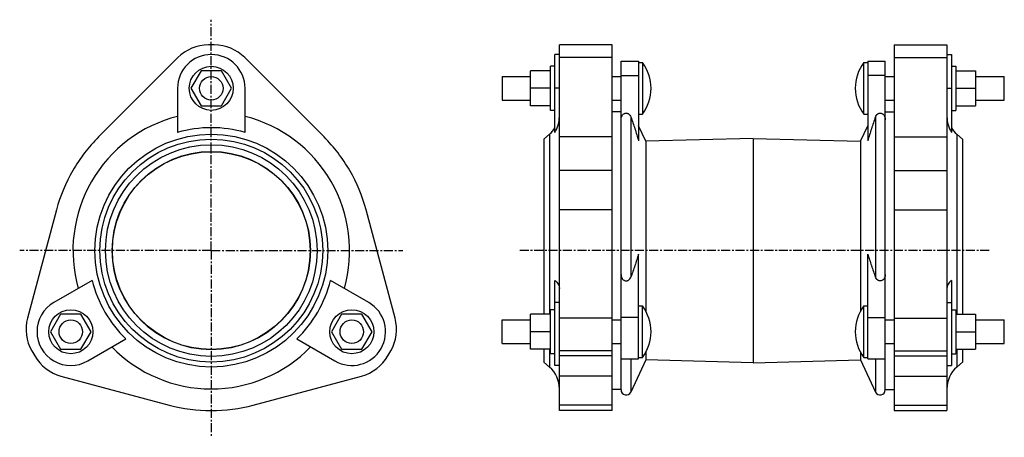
# Model space of a CAD drawing. Header units: millimetres. Extents: x -11 to 660, y -38 to 246.
import ezdxf

# ---------------------------------------------------------------- set-up
doc = ezdxf.new("R2010")
doc.units = ezdxf.units.MM
doc.header["$LTSCALE"] = 16.335
doc.linetypes.add('CENTER', pattern=[0.6, 0.375, -0.075, 0.075, -0.075])
doc.layers.get('0').update_dxf_attribs({"linetype": 'CONTINUOUS'})
doc.layers.add('DEFAULT_1', color=7, linetype='CENTER')

msp = doc.modelspace()

# ---------------------------------------------------------------- linework, layer by layer
at = {"color": 7, "linetype": 'Continuous'}
for p, q in [((121.45, 229.16), (117.45, 229.16)), ((356.52, -19.74), (356.52, 229.16)), ((392.52, 229.16), (356.52, 229.16)), ((392.52, -19.74), (392.52, 229.16)), ((584.52, 229.16), (584.52, -19.74)), ((584.52, 229.16), (620.52, 229.16)), ((620.52, 229.16), (620.52, -19.74)), ((353.52, 169.62), (353.52, 222.66)), ((356.52, 222.66), (353.52, 222.66)), ((620.52, 222.66), (623.52, 222.66)), ((623.52, 222.66), (623.52, 169.62)), ((96.66, 220.55), (42.66, 166.55)), ((196.24, 166.55), (142.24, 220.55)), ((350.52, 184.66), (350.52, 214.66)), ((353.52, 214.66), (350.52, 214.66)), ((398.52, -5.63), (398.52, 218.16)), ((398.52, 218.16), (410.46, 218.16)), ((410.46, 218.16), (410.46, 163.96)), ((410.46, 217.26), (413.09, 217.26)), ((413.09, 217.26), (413.09, 182.06)), ((563.96, 182.06), (563.96, 217.26)), ((563.96, 217.26), (566.58, 217.26)), ((566.58, 218.16), (566.58, 163.96)), ((566.58, 218.16), (578.52, 218.16)), ((578.52, -5.69), (578.52, 218.16)), ((623.52, 214.66), (626.52, 214.66)), ((626.52, 214.66), (626.52, 184.66)), ((112.52, 211.66), (105.59, 199.66)), ((126.38, 211.66), (112.52, 211.66)), ((133.31, 199.66), (126.38, 211.66)), ((336.97, 187.66), (336.97, 211.66)), ((350.52, 211.66), (336.97, 211.66)), ((626.52, 211.66), (640.07, 211.66)), ((640.07, 211.66), (640.07, 187.66)), ((317.46, 207.66), (317.46, 191.66)), ((317.46, 207.66), (336.97, 207.66)), ((392.52, 207.66), (398.52, 207.66)), ((578.52, 207.66), (584.52, 207.66)), ((640.07, 207.66), (659.58, 207.66)), ((659.58, 191.66), (659.58, 207.66)), ((96.45, 199.66), (96.45, 169.62)), ((105.59, 199.66), (112.52, 187.66)), ((126.38, 187.66), (133.31, 199.66)), ((142.45, 169.62), (142.45, 199.66)), ((350.52, 199.66), (336.97, 199.66)), ((626.52, 199.66), (640.07, 199.66)), ((317.46, 191.66), (336.97, 191.66)), ((392.52, 191.66), (398.52, 191.66)), ((578.52, 191.66), (584.52, 191.66)), ((640.07, 191.66), (659.58, 191.66)), ((112.52, 187.66), (126.38, 187.66)), ((350.52, 187.66), (336.97, 187.66)), ((353.52, 184.66), (350.52, 184.66)), ((398.52, 183.66), (392.52, 183.66)), ((410.46, 182.06), (413.09, 182.06)), ((563.96, 182.06), (566.58, 182.06)), ((578.52, 183.66), (584.52, 183.66)), ((623.52, 184.66), (626.52, 184.66)), ((626.52, 187.66), (640.07, 187.66)), ((349.84, 168.45), (346.02, 165.05)), ((415.39, 163.62), (410.46, 174.19)), ((561.66, 163.62), (566.58, 174.19)), ((627.21, 168.45), (631.02, 165.05)), ((346.02, 165.05), (346.02, 45.91)), ((488.52, 165.51), (415.39, 163.62)), ((415.39, 163.62), (415.39, 47.92)), ((488.52, 165.51), (488.52, 12.8)), ((488.52, 165.51), (561.66, 163.62)), ((561.66, 163.62), (561.66, 47.92)), ((631.02, 165.05), (631.02, 45.91)), ((392.52, 143.61), (356.52, 143.61)), ((584.52, 143.61), (620.52, 143.61)), ((14.03, 116.96), (-5.73, 43.2)), ((244.63, 43.2), (224.87, 116.96)), ((410.46, 15.41), (410.46, 86.77)), ((566.58, 15.41), (566.58, 86.77)), ((38.27, 68.85), (12.25, 53.83)), ((226.65, 53.83), (200.63, 68.85)), ((353.52, 10.91), (353.52, 68.85)), ((623.52, 68.85), (623.52, 10.91)), ((350.52, 18.91), (350.52, 48.91)), ((353.52, 48.91), (350.52, 48.91)), ((410.46, 51.51), (413.09, 51.51)), ((413.09, 16.31), (413.09, 51.51)), ((563.96, 51.51), (566.58, 51.51)), ((563.96, 16.31), (563.96, 51.51)), ((623.52, 48.91), (626.52, 48.91)), ((626.52, 48.91), (626.52, 18.91)), ((16.83, 45.91), (9.9, 33.91)), ((30.68, 45.91), (16.83, 45.91)), ((37.61, 33.91), (30.68, 45.91)), ((208.22, 45.91), (201.29, 33.91)), ((222.07, 45.91), (208.22, 45.91)), ((229, 33.91), (222.07, 45.91)), ((317.46, 25.91), (317.46, 41.91)), ((317.46, 41.91), (336.97, 41.91)), ((336.97, 21.91), (336.97, 45.91)), ((350.52, 45.91), (336.97, 45.91)), ((392.52, 41.91), (398.52, 41.91)), ((578.52, 41.91), (584.52, 41.91)), ((626.52, 45.91), (640.07, 45.91)), ((640.07, 45.91), (640.07, 21.91)), ((640.07, 41.91), (659.58, 41.91)), ((659.58, 25.91), (659.58, 41.91)), ((9.9, 33.91), (16.83, 21.91)), ((30.68, 21.91), (37.61, 33.91)), ((201.29, 33.91), (208.22, 21.91)), ((222.07, 21.91), (229, 33.91)), ((350.52, 33.91), (336.97, 33.91)), ((626.52, 33.91), (640.07, 33.91)), ((35.25, 13.99), (61.27, 29.01)), ((177.63, 29.01), (203.65, 13.99)), ((-2.79, 20.89), (-0.79, 17.42)), ((16.83, 21.91), (30.68, 21.91)), ((208.22, 21.91), (222.07, 21.91)), ((239.69, 17.42), (241.69, 20.89)), ((317.46, 25.91), (336.97, 25.91)), ((350.52, 21.91), (336.97, 21.91)), ((346.02, 21.91), (346.02, 13.27)), ((392.52, 25.91), (398.52, 25.91)), ((578.52, 25.91), (584.52, 25.91)), ((626.52, 21.91), (640.07, 21.91)), ((631.02, 21.91), (631.02, 13.27)), ((640.07, 25.91), (659.58, 25.91)), ((353.52, 18.91), (350.52, 18.91)), ((398.52, 15.41), (410.46, 15.41)), ((415.39, 14.69), (405.19, -7.17)), ((410.46, 16.31), (413.09, 16.31)), ((415.39, 19.89), (415.39, 14.69)), ((488.52, 12.8), (415.39, 14.69)), ((488.52, 12.8), (561.66, 14.69)), ((561.66, 19.89), (561.66, 14.69)), ((561.66, 14.69), (571.85, -7.17)), ((563.96, 16.31), (566.58, 16.31)), ((566.58, 15.41), (578.52, 15.41)), ((623.52, 18.91), (626.52, 18.91)), ((349.84, 9.86), (346.02, 13.27)), ((356.52, 10.91), (353.52, 10.91)), ((620.52, 10.91), (623.52, 10.91)), ((627.21, 9.86), (631.02, 13.27)), ((17.06, 3.73), (90.82, -16.04)), ((148.08, -16.04), (221.84, 3.73)), ((398.52, -5.34), (392.52, -5.34)), ((578.52, -5.34), (584.52, -5.34)), ((392.52, -19.74), (356.52, -19.74)), ((584.52, -19.74), (620.52, -19.74))]:
    msp.add_line(p, q, dxfattribs=at)
at = {"color": 9, "linetype": 'Continuous'}
for p, q in [((392.52, 220.55), (356.52, 220.55)), ((584.52, 220.55), (620.52, 220.55)), ((398.52, 208.48), (410.46, 208.48)), ((578.52, 208.48), (566.58, 208.48)), ((356.52, 199.66), (353.52, 199.66)), ((620.52, 199.66), (623.52, 199.66)), ((405.19, 180.14), (405.19, 71.07)), ((571.85, 180.14), (571.85, 71.07)), ((349.84, 168.45), (349.84, 45.91)), ((627.21, 168.45), (627.21, 45.91)), ((392.52, 166.55), (356.52, 166.55)), ((584.52, 166.55), (620.52, 166.55)), ((392.52, 116.96), (356.52, 116.96)), ((584.52, 116.96), (620.52, 116.96)), ((356.52, 53.83), (353.52, 53.83)), ((620.52, 53.83), (623.52, 53.83)), ((392.52, 43.2), (356.52, 43.2)), ((410.46, 43.57), (398.52, 43.57)), ((566.58, 43.57), (578.52, 43.57)), ((584.52, 43.2), (620.52, 43.2)), ((349.84, 21.91), (349.84, 9.86)), ((392.52, 20.89), (356.52, 20.89)), ((584.52, 20.89), (620.52, 20.89)), ((627.21, 21.91), (627.21, 9.86)), ((392.52, 17.42), (356.52, 17.42)), ((405.19, 15.41), (405.19, -7.17)), ((571.85, 15.41), (571.85, -7.17)), ((584.52, 17.42), (620.52, 17.42)), ((392.52, 3.73), (356.52, 3.73)), ((584.52, 3.73), (620.52, 3.73)), ((392.52, -16.04), (356.52, -16.04)), ((584.52, -16.04), (620.52, -16.04))]:
    msp.add_line(p, q, dxfattribs=at)
at = {"color": 4, "linetype": 'Continuous'}
msp.add_line((119.45, 156.66), (119.45, 156.51), dxfattribs=at)
at = {"color": 7, "linetype": 'Continuous'}
for centre, radius in [((119.45, 199.66), 15), ((119.45, 199.66), 8), ((119.45, 89.16), 75.89), ((119.45, 89.16), 72.07), ((119.45, 89.16), 67.5), ((119.45, 89.16), 67.35), ((23.75, 33.91), 15), ((215.15, 33.91), 15), ((23.75, 33.91), 8), ((215.15, 33.91), 8)]:
    msp.add_circle(centre, radius, dxfattribs=at)
at = {"color": 9, "linetype": 'Continuous'}
msp.add_circle((119.45, 89.16), 79.3, dxfattribs=at)
at = {"color": 7, "linetype": 'Continuous'}
for centre, radius, start, end in [((117.45, 199.76), 29.4, 90, 135), ((121.45, 199.76), 29.4, 45, 90), ((119.45, 199.66), 23, 0, 180), ((389.66, 199.66), 29.3, 323.0812, 36.9188), ((587.38, 199.66), 29.3, 143.0812, 216.9188), ((335.19, 180.53), 21.34, 329.25017, 359.99652), ((641.86, 180.53), 21.34, 180.00343, 210.74983), ((119.45, 89.16), 83.68, 74.04698, 105.95302), ((336.52, 183.37), 20, 311.74511, 328.21167), ((640.52, 183.37), 20, 211.78833, 228.25489), ((119.56, 89.65), 108.75, 135, 150.25305), ((119.34, 89.65), 108.75, 29.74695, 45), ((119.08, 88.82), 108.75, 149.74695, 165), ((119.82, 88.82), 108.75, 15, 30.25305), ((119.45, 89.16), 83.68, 194.04698, 225.95302), ((119.45, 89.16), 83.68, 314.04698, 345.95302), ((23.75, 33.91), 23, 120, 300), ((215.15, 33.91), 23, 240, 60), ((389.66, 33.91), 29.3, 323.0812, 36.9188), ((587.38, 33.91), 29.3, 143.0812, 216.9188), ((22.67, 35.59), 29.4, 165, 210), ((216.23, 35.59), 29.4, 330, 15), ((24.67, 32.12), 29.4, 210, 255), ((214.23, 32.12), 29.4, 285, 330), ((336.52, -5.06), 20, 0, 48.25489), ((640.52, -5.06), 20, 131.74511, 180), ((402.02, -5.69), 3.5, 180, 335), ((575.02, -5.69), 3.5, 205, 360), ((118.97, 89.01), 108.75, 255, 270.25305), ((119.93, 89.01), 108.75, 269.74695, 285)]:
    msp.add_arc(centre, radius, start, end, dxfattribs=at)
at = {"color": 9, "linetype": 'Continuous'}
for start, end in [(104.12953, 195.87051), (344.12954, 75.87047), (224.12954, 315.87051)]:
    msp.add_arc((119.45, 89.16), 94.22, start, end, dxfattribs=at)
at = {"color": 7, "linetype": 'Continuous'}
for points, knots in [([(398.52, 178.19), (398.52, 178.61), (398.61, 179.46), (398.95, 180.48), (399.39, 181.24), (399.8, 181.76), (400.32, 182.21), (400.93, 182.55), (401.62, 182.75), (402.34, 182.76), (403.04, 182.58), (403.66, 182.26), (404.18, 181.82), (404.75, 181.14), (405.05, 180.54), (405.19, 180.14)], [0, 0, 0, 0, 0.118181, 0.237596, 0.298435, 0.360341, 0.423639, 0.488553, 0.554934, 0.62199, 0.688511, 0.753623, 0.817114, 0.879177, 1, 1, 1, 1]), ([(571.85, 180.14), (572, 180.54), (572.29, 181.14), (572.86, 181.82), (573.39, 182.26), (574.01, 182.58), (574.7, 182.76), (575.43, 182.75), (576.12, 182.55), (576.73, 182.21), (577.24, 181.76), (577.66, 181.24), (578.09, 180.48), (578.44, 179.46), (578.52, 178.61), (578.52, 178.19)], [0, 0, 0, 0, 0.120817, 0.182874, 0.246358, 0.311471, 0.378005, 0.445084, 0.511486, 0.576405, 0.639698, 0.701597, 0.762431, 0.881836, 1, 1, 1, 1]), ([(405.19, 180.14), (406.15, 177.46), (407.99, 172.1), (409.67, 166.68), (410.46, 163.96)], [0, 0, 0, 0, 0.500523, 1, 1, 1, 1]), ([(571.85, 180.14), (570.89, 177.46), (569.05, 172.1), (567.37, 166.68), (566.58, 163.96)], [0, 0, 0, 0, 0.500523, 1, 1, 1, 1]), ([(410.46, 86.77), (409.67, 84.13), (407.99, 78.87), (406.15, 73.67), (405.19, 71.07)], [0, 0, 0, 0, 0.499338, 1, 1, 1, 1]), ([(566.58, 86.77), (567.37, 84.13), (569.05, 78.87), (570.9, 73.67), (571.85, 71.07)], [0, 0, 0, 0, 0.499338, 1, 1, 1, 1]), ([(353.52, 68.85), (353.99, 68.46), (354.82, 67.65), (355.79, 66.29), (356.29, 65.08), (356.49, 64.11), (356.52, 63.63), (356.52, 63.39)], [0, 0, 0, 0, 0.283087, 0.539492, 0.775237, 0.888369, 1, 1, 1, 1]), ([(398.52, 72.97), (398.52, 72.56), (398.61, 71.73), (398.95, 70.74), (399.39, 70.01), (399.8, 69.5), (400.32, 69.07), (400.93, 68.73), (401.62, 68.54), (402.34, 68.53), (403.03, 68.7), (403.66, 69.02), (404.18, 69.44), (404.75, 70.1), (405.05, 70.68), (405.19, 71.07)], [0, 0, 0, 0, 0.116548, 0.234652, 0.295098, 0.356867, 0.420355, 0.485838, 0.553128, 0.621247, 0.688707, 0.754435, 0.818157, 0.880114, 1, 1, 1, 1]), ([(578.52, 72.97), (578.52, 72.56), (578.44, 71.73), (578.09, 70.74), (577.66, 70.01), (577.24, 69.5), (576.73, 69.07), (576.11, 68.73), (575.43, 68.54), (574.71, 68.53), (574.01, 68.7), (573.39, 69.02), (572.86, 69.44), (572.3, 70.1), (572, 70.68), (571.85, 71.07)], [0, 0, 0, 0, 0.116545, 0.234646, 0.295091, 0.356859, 0.420347, 0.48583, 0.553124, 0.621245, 0.688709, 0.754437, 0.818159, 0.880115, 1, 1, 1, 1]), ([(623.52, 68.85), (623.06, 68.46), (622.22, 67.65), (621.26, 66.29), (620.75, 65.08), (620.55, 64.11), (620.52, 63.63), (620.52, 63.39)], [0, 0, 0, 0, 0.283087, 0.539492, 0.775237, 0.888369, 1, 1, 1, 1])]:
    msp.add_open_spline(points, degree=3, knots=knots, dxfattribs=at)
at = {"layer": 'DEFAULT_1', "color": 7, "linetype": 'CENTER'}
for p, q in [((119.45, 156.66), (119.45, 246.38)), ((119.45, 89.16), (119.45, 156.51)), ((119.45, 89.16), (-11.05, 89.16)), ((119.45, 89.16), (249.99, 89.16)), ((119.45, 89.16), (119.45, -38)), ((649.35, 89.16), (328.77, 89.16))]:
    msp.add_line(p, q, dxfattribs=at)

doc.saveas('drawing.dxf')
